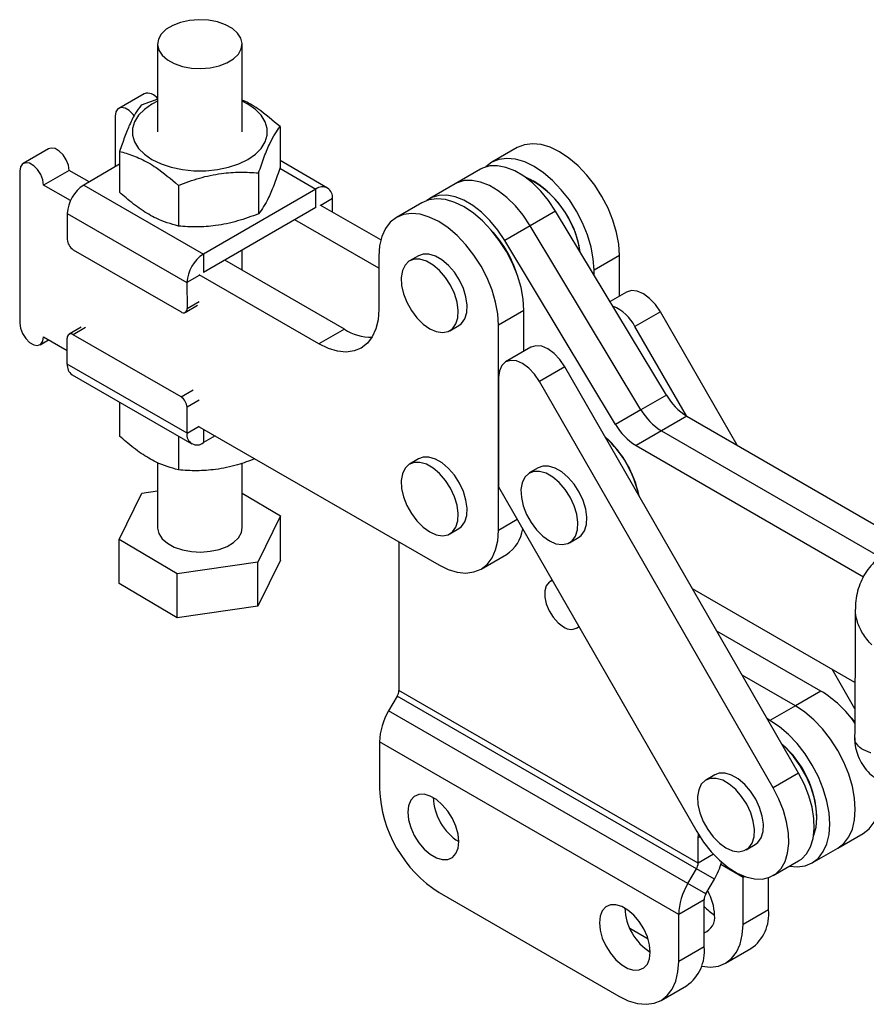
# Model space of a CAD drawing. Extents: x 24 to 351, y 12 to 282.
# Tile 1 of 13: x 24 to 96, y 29 to 112. Entities that reach past the tile are written whole.
import ezdxf

# ---------------------------------------------------------------- set-up
doc = ezdxf.new("R2010")
doc.units = 0
doc.layers.get('0').update_dxf_attribs({"linetype": 'CONTINUOUS'})

msp = doc.modelspace()

# ---------------------------------------------------------------- linework, layer by layer
at = {"color": 7, "linetype": 'CONTINUOUS'}
for p, q in [((35.730453, 109.666455), (35.730554, 102.259203)), ((42.873411, 102.259301), (42.873309, 109.666551)), ((34.597738, 105.477946), (32.451164, 104.238756)), ((35.760687, 105.007265), (34.344691, 104.509786)), ((32.155236, 103.584674), (32.155297, 99.298932)), ((46.073789, 102.69562), (46.073836, 99.251965)), ((26.541771, 100.827336), (24.395197, 99.588145)), ((32.530191, 100.600554), (32.530236, 97.156902)), ((66.085871, 100.923858), (63.939297, 99.684667)), ((50.082586, 97.515664), (46.073828, 99.829798)), ((28.26615, 99.006994), (26.119576, 97.767803)), ((29.957894, 98.030401), (28.26615, 99.006994)), ((32.530207, 99.515364), (29.503566, 97.768122)), ((62.99186, 99.106181), (60.845286, 97.86699)), ((24.09927, 98.934064), (24.099447, 86.102606)), ((44.259291, 98.78639), (44.259338, 95.342735)), ((67.51108, 98.076693), (67.435331, 98.120436)), ((28.381608, 96.462001), (26.119576, 97.767803)), ((29.503566, 97.768122), (39.605091, 91.936819)), ((37.487492, 97.738857), (37.487539, 94.295201)), ((49.100525, 97.418416), (39.605091, 91.936819)), ((49.100546, 95.872809), (49.100525, 97.418416)), ((60.845286, 97.86699), (58.698712, 96.627799)), ((50.489523, 95.479192), (50.489506, 96.616314)), ((49.100546, 95.872809), (39.605112, 90.391212)), ((54.563599, 93.127352), (49.454099, 96.076911)), ((58.029905, 96.273248), (55.883331, 95.034057)), ((28.114629, 95.36236), (38.216152, 89.531058)), ((28.114629, 95.36236), (28.114659, 93.175179)), ((54.40372, 90.741302), (47.307525, 94.83772)), ((69.317477, 95.569092), (67.170903, 94.329901)), ((78.668929, 80.030835), (69.317477, 95.569092)), ((67.170903, 94.329901), (65.024329, 93.09071)), ((76.522355, 78.791644), (67.170903, 94.329901)), ((28.61974, 92.300367), (37.711115, 87.052194)), ((74.375781, 77.552453), (65.024329, 93.09071)), ((39.605091, 91.936819), (39.605112, 90.391212)), ((42.873569, 90.574576), (42.873546, 92.278038)), ((54.403707, 91.763645), (54.403768, 87.272635)), ((57.753715, 91.794106), (56.9961, 91.356744)), ((74.707772, 91.822144), (72.561198, 90.582953)), ((74.707819, 88.376703), (74.707772, 91.822144)), ((51.499658, 85.594998), (41.398133, 91.426301)), ((49.353084, 84.355807), (39.251559, 90.18711)), ((72.561204, 90.179355), (72.561198, 90.582953)), ((38.216152, 89.531058), (38.216182, 87.343878)), ((75.299929, 88.71852), (73.919863, 87.921825)), ((38.068221, 87.016835), (39.103627, 87.614563)), ((66.651806, 87.171534), (64.505232, 85.932343)), ((66.651853, 83.726093), (66.651806, 87.171534)), ((78.161795, 87.060657), (76.015221, 85.821466)), ((84.636523, 75.795181), (78.161795, 87.060657)), ((29.29814, 85.759502), (28.262734, 85.161774)), ((60.397609, 85.46452), (61.155224, 85.901881)), ((64.505468, 68.609876), (64.505232, 85.932343)), ((80.357639, 78.26603), (76.015221, 85.821466)), ((26.119752, 84.936346), (28.114785, 83.784674)), ((28.114802, 82.647552), (28.114772, 84.834733)), ((37.711212, 79.878243), (28.619838, 85.126417)), ((51.499658, 85.594998), (49.353084, 84.355807)), ((25.823825, 84.282265), (26.538307, 84.694726)), ((67.243962, 84.06791), (65.097388, 82.828719)), ((38.216327, 76.81625), (28.114802, 82.647552)), ((70.105829, 82.410047), (67.959255, 81.170856)), ((89.827473, 48.096065), (70.105829, 82.410047)), ((28.521722, 81.748201), (38.623247, 75.916898)), ((64.505538, 81.520625), (64.505418, 72.282644)), ((87.680899, 46.856875), (67.959255, 81.170856)), ((78.668929, 80.030835), (76.522355, 78.791644)), ((32.530481, 79.434066), (32.530519, 76.568246)), ((38.216327, 76.81625), (38.216297, 79.00343)), ((76.522355, 78.791644), (74.375781, 77.552453)), ((80.397418, 78.242701), (78.250844, 77.00351)), ((80.397418, 78.242701), (98.655775, 67.700929)), ((39.251734, 77.355653), (59.454785, 65.693047)), ((37.48778, 76.572369), (37.48782, 73.706547)), ((40.590445, 76.582855), (39.605308, 76.014148)), ((78.250844, 77.00351), (76.10427, 75.764319)), ((78.250844, 77.00351), (96.668124, 66.36998)), ((76.10427, 75.764319), (95.299443, 64.68166)), ((35.730935, 74.332009), (35.73101, 68.839091)), ((42.873866, 68.839189), (42.873791, 74.276699)), ((57.753948, 74.646614), (56.996334, 74.209252)), ((67.854513, 73.889089), (67.096898, 73.451727)), ((32.504582, 67.849453), (34.418886, 71.74279)), ((34.418886, 71.74279), (35.730968, 71.933812)), ((42.873826, 71.747214), (46.100294, 69.828828)), ((64.505418, 72.282644), (81.23055, 43.182339)), ((46.100294, 69.828828), (44.185988, 65.935491)), ((46.100345, 66.096041), (46.100294, 69.828828)), ((60.397843, 68.317027), (61.155458, 68.754389)), ((37.388132, 64.945803), (32.504582, 67.849453)), ((32.504631, 64.116667), (32.504582, 67.849453)), ((56.095691, 67.632149), (56.095691, 55.097921)), ((70.498407, 67.559502), (71.256022, 67.996864)), ((63.025843, 65.339464), (65.172418, 66.578655)), ((44.185988, 65.935491), (37.388132, 64.945803)), ((44.186039, 62.202704), (44.185988, 65.935491)), ((46.100345, 66.096041), (44.186039, 62.202704)), ((37.388183, 61.213017), (37.388132, 64.945803)), ((37.388183, 61.213017), (32.504631, 64.116667)), ((69.037562, 64.397099), (68.851453, 64.289661)), ((94.579458, 55.76546), (80.870393, 63.680621)), ((44.186039, 62.202704), (37.388183, 61.213017)), ((71.119125, 60.361511), (71.297722, 60.464612)), ((91.703569, 55.036133), (82.926624, 60.102955)), ((94.567001, 53.542949), (92.649056, 56.880011)), ((89.556995, 53.796942), (85.058332, 56.393964)), ((81.349505, 40.519205), (56.095691, 55.097921)), ((91.703569, 55.036133), (89.556995, 53.796942)), ((55.947758, 54.600106), (55.230844, 53.358374)), ((81.201572, 40.02139), (55.947758, 54.600106)), ((80.484658, 38.779658), (55.230844, 53.358374)), ((89.556995, 53.796942), (87.410421, 52.557751)), ((87.410421, 52.557751), (87.19004, 52.684974)), ((94.563806, 52.364602), (94.501304, 52.444496)), ((79.708008, 36.166126), (54.454194, 50.744842)), ((54.454194, 50.744842), (54.454194, 46.771919)), ((82.75497, 47.96572), (81.997355, 47.528358)), ((89.827473, 48.096065), (87.680899, 46.856875)), ((91.37527, 44.348985), (91.375269, 44.436458)), ((81.349505, 42.642044), (81.373819, 42.940198)), ((81.349505, 40.519205), (81.349505, 42.642044)), ((93.128133, 41.778444), (95.274707, 43.017635)), ((85.398865, 41.636132), (86.15648, 42.073494)), ((90.981559, 40.539253), (93.128133, 41.778444)), ((80.484658, 38.779658), (81.201572, 40.02139)), ((82.719429, 39.144865), (81.201572, 40.02139)), ((87.669749, 39.45215), (89.816323, 40.691341)), ((82.002515, 37.903133), (82.719429, 39.144865)), ((85.137577, 35.327627), (85.137577, 39.30055)), ((87.284152, 36.566818), (87.284152, 39.277509)), ((82.002515, 37.903133), (80.484658, 38.779658)), ((59.504957, 38.02374), (74.657245, 29.276511)), ((81.854582, 37.405317), (79.708008, 36.166126)), ((81.854582, 33.432394), (81.854582, 37.405317)), ((79.708008, 32.193203), (79.708008, 36.166126)), ((87.284152, 36.566818), (85.137577, 35.327627)), ((75.57337, 35.016491), (77.118871, 34.124292)), ((81.854582, 33.432394), (79.708008, 32.193203)), ((83.657953, 32.057306), (85.804527, 33.296496)), ((78.228383, 28.922882), (80.374957, 30.162073))]:
    msp.add_line(p, q, dxfattribs=at)
at = {"color": 8, "linetype": 'CONTINUOUS'}
for p, q in [((46.048738, 99.180119), (49.100525, 97.418416)), ((50.489506, 96.616314), (49.504616, 96.047749)), ((39.251559, 90.128786), (38.216152, 89.531058)), ((38.216182, 87.343878), (39.251589, 87.941605)), ((29.655245, 85.724144), (28.619838, 85.126417)), ((37.711212, 79.878243), (38.746619, 80.475971)), ((39.251704, 79.601157), (38.216297, 79.00343)), ((38.216327, 76.81625), (39.251734, 77.413977)), ((39.605293, 77.151554), (39.605308, 76.014148)), ((66.090431, 69.524855), (64.505468, 68.609876)), ((81.504185, 42.731339), (81.349505, 42.642044)), ((82.634793, 41.261185), (81.349505, 40.519205)), ((85.137577, 39.30055), (83.266804, 40.380524)), ((85.27875, 39.382047), (85.137577, 39.30055))]:
    msp.add_line(p, q, dxfattribs=at)
at = {"color": 7, "linetype": 'CONTINUOUS', "flags": 128}
for points in [[(40.175188, 107.66739), (40.923885, 107.829701), (41.591247, 108.084115), (42.143812, 108.417878), (42.55387, 108.814253), (42.800859, 109.253363), (42.872395, 109.71319), (42.764891, 110.170675), (42.483736, 110.60288), (42.043031, 110.988129), (41.464874, 111.307108), (40.778251, 111.54382), (40.017604, 111.686394), (39.22106, 111.727684), (38.428572, 111.665616), (37.679879, 111.503303), (37.012515, 111.248888), (36.459952, 110.915126), (36.049893, 110.518752), (35.802905, 110.079641), (35.731367, 109.619815), (35.838872, 109.16233), (36.120026, 108.730125), (36.560729, 108.344877), (37.138888, 108.025897), (37.825509, 107.789186), (38.58616, 107.646611), (39.3827, 107.605323), (40.175188, 107.66739)], [(35.73052, 104.834278), (35.26137, 104.591774), (34.621113, 104.151287), (34.12308, 103.65331), (33.782407, 103.112977), (33.60944, 102.546705), (33.60944, 101.971697), (33.782404, 101.405427), (34.12308, 100.865101), (34.621113, 100.367133), (35.26137, 99.926658), (36.024402, 99.557058), (36.88702, 99.269562), (37.823015, 99.072906), (38.803948, 98.973067), (39.800014, 98.973075), (40.780948, 99.072932), (41.716943, 99.269606), (42.579561, 99.557116), (43.342592, 99.926732), (43.98285, 100.367218), (44.480883, 100.865194), (44.821558, 101.405527), (44.994522, 101.971801), (44.994522, 102.546809), (44.821557, 103.113079), (44.480883, 103.653406), (43.98285, 104.151372), (43.342591, 104.591848), (42.873376, 104.834374)], [(33.75994, 103.601355), (33.670453, 103.720193), (33.340786, 104.049058), (32.989962, 104.251578), (32.660299, 104.303324), (32.391556, 104.198058), (32.21615, 103.948472), (32.155236, 103.584674)], [(28.26615, 99.006994), (28.205225, 99.441126), (28.029807, 99.893231), (27.761061, 100.308773), (27.431394, 100.637638), (27.08057, 100.840158), (26.750906, 100.891905), (26.541771, 100.827336)], [(74.707772, 91.822144), (74.645576, 92.770441), (74.460546, 93.767181), (74.157236, 94.78782), (73.743116, 95.80723), (73.228382, 96.800305), (72.625709, 97.742594), (71.949937, 98.610895), (71.217705, 99.383826), (70.447044, 100.04236), (69.65693, 100.570275), (68.866818, 100.954575), (68.096163, 101.185798), (67.363941, 101.258251), (66.688182, 101.170147), (66.085871, 100.923858)], [(72.561198, 90.582953), (72.499002, 91.531251), (72.313972, 92.527991), (72.010662, 93.548629), (71.596542, 94.568039), (71.081808, 95.561114), (70.479135, 96.503403), (69.803363, 97.371704), (69.071131, 98.144636), (68.30047, 98.803169), (67.510356, 99.331084), (66.720244, 99.715384), (65.949588, 99.946607), (65.217366, 100.019061), (64.541608, 99.930956), (63.938951, 99.684467), (63.439444, 99.300925)], [(26.119576, 97.767803), (26.058651, 98.201935), (25.883233, 98.65404), (25.614487, 99.069583), (25.28482, 99.398448), (24.933996, 99.600967), (24.604332, 99.652714), (24.33559, 99.547447), (24.160184, 99.297862), (24.09927, 98.934064)], [(69.317477, 95.569092), (68.729606, 96.447685), (68.072894, 97.246929), (67.365255, 97.945025), (66.625991, 98.522927), (65.875268, 98.964873), (65.133564, 99.258807), (64.421109, 99.396714), (63.757338, 99.374828), (63.160358, 99.193749), (62.99186, 99.106181)], [(67.170903, 94.329901), (66.583032, 95.208495), (65.92632, 96.007738), (65.218681, 96.705834), (64.479417, 97.283736), (63.728694, 97.725682), (62.986989, 98.019616), (62.274535, 98.157523), (61.610764, 98.135637), (61.013784, 97.954558), (60.845286, 97.86699)], [(67.170903, 94.329901), (66.583032, 95.208495), (65.92632, 96.007738), (65.218681, 96.705834), (64.479417, 97.283736), (63.728694, 97.725682), (62.986989, 98.019616), (62.274535, 98.157523), (61.610764, 98.135637), (61.013784, 97.954558), (60.845286, 97.86699)], [(66.651806, 87.171534), (66.58961, 88.119831), (66.404579, 89.116571), (66.10127, 90.137209), (65.687149, 91.15662), (65.172416, 92.149695), (64.569743, 93.091984), (63.89397, 93.960284), (63.161739, 94.733216), (62.391078, 95.391749), (61.600964, 95.919665), (60.810851, 96.303964), (60.040196, 96.535188), (59.307974, 96.607641), (58.632215, 96.519537), (58.029905, 96.273248)], [(65.024329, 93.09071), (64.436458, 93.969304), (63.779745, 94.768547), (63.072106, 95.466643), (62.332843, 96.044545), (61.58212, 96.486491), (60.840415, 96.780425), (60.12796, 96.918332), (59.46419, 96.896446), (58.86721, 96.715367), (58.460096, 96.467886)], [(64.505232, 85.932343), (64.443036, 86.88064), (64.258005, 87.87738), (63.954696, 88.898019), (63.540575, 89.917429), (63.025842, 90.910504), (62.423169, 91.852793), (61.747396, 92.721094), (61.015165, 93.494025), (60.244504, 94.152559), (59.45439, 94.680474), (58.664277, 95.064774), (57.893622, 95.295997), (57.1614, 95.36845), (56.485641, 95.280346), (55.882985, 95.033857), (55.368269, 94.635051), (54.954171, 94.093748), (54.650884, 93.423278), (54.465877, 92.640149), (54.403707, 91.763645)], [(58.696855, 85.632934), (59.251584, 85.387571), (59.776408, 85.305179), (60.243032, 85.390204), (60.626303, 85.638061), (60.905555, 86.035388), (61.065737, 86.560763), (61.098211, 87.185867), (61.001227, 87.876997), (60.780014, 88.596897), (60.446498, 89.306756), (60.018658, 89.968303), (59.519559, 90.545877), (58.976108, 91.008338), (58.417602, 91.330756), (57.87415, 91.495751), (57.375051, 91.494425), (56.947211, 91.326851), (56.613695, 91.002062), (56.392482, 90.537569), (56.295498, 89.958414), (56.327973, 89.295815), (56.488154, 88.585499), (56.767407, 87.865754), (57.150677, 87.175382), (57.617302, 86.551604), (58.142125, 86.028047), (58.696855, 85.632934)], [(61.155224, 85.901881), (61.383917, 86.075422), (61.66317, 86.472749), (61.823351, 86.998124), (61.855825, 87.623229), (61.758842, 88.314359), (61.537629, 89.034259), (61.204112, 89.744117), (60.776272, 90.405665), (60.277173, 90.983238), (59.733722, 91.445699), (59.175216, 91.768118), (58.631765, 91.933112), (58.132666, 91.931786), (57.753715, 91.794106)], [(78.161795, 87.060657), (77.743812, 87.674784), (77.256433, 88.191134), (76.732965, 88.574417), (76.209183, 88.79844), (75.720886, 88.847892), (75.301444, 88.719392), (75.299929, 88.71852)], [(54.403768, 87.272635), (54.341596, 86.396131), (54.156591, 85.613002), (53.853303, 84.942531), (53.439204, 84.401229), (52.924489, 84.002424), (52.321833, 83.755934), (51.646074, 83.66783), (50.913852, 83.740282), (50.143196, 83.971506), (49.353084, 84.355807)], [(24.099447, 86.102606), (24.160372, 85.668474), (24.335785, 85.216372), (24.604536, 84.800827), (24.934203, 84.471962), (25.285027, 84.269442), (25.614686, 84.217698), (25.883429, 84.322965), (26.058835, 84.572549), (26.119752, 84.936346)], [(70.105829, 82.410047), (69.687846, 83.024174), (69.200466, 83.540524), (68.676998, 83.923807), (68.153217, 84.14783), (67.66492, 84.197282), (67.245477, 84.068782), (67.243962, 84.06791)], [(67.959255, 81.170856), (67.541272, 81.784983), (67.053892, 82.301333), (66.530424, 82.684616), (66.006643, 82.908639), (65.518346, 82.958091), (65.098903, 82.829591), (64.776982, 82.531923), (64.574583, 82.08543), (64.505538, 81.520625)], [(58.697088, 68.485443), (59.251818, 68.240078), (59.776641, 68.157687), (60.243266, 68.242711), (60.626536, 68.490568), (60.905789, 68.887895), (61.06597, 69.413272), (61.098444, 70.038375), (61.001461, 70.729506), (60.780248, 71.449406), (60.446732, 72.159264), (60.018891, 72.820811), (59.519793, 73.398384), (58.976341, 73.860846), (58.417835, 74.183264), (57.874384, 74.348258), (57.375285, 74.346933), (56.947445, 74.179359), (56.613928, 73.854571), (56.392716, 73.390078), (56.295732, 72.810922), (56.328206, 72.148324), (56.488388, 71.438006), (56.767641, 70.718261), (57.150911, 70.02789), (57.617535, 69.404112), (58.142359, 68.880555), (58.697088, 68.485443)], [(61.155458, 68.754389), (61.384151, 68.92793), (61.663403, 69.325257), (61.823585, 69.850633), (61.856059, 70.475737), (61.759075, 71.166868), (61.537863, 71.886768), (61.204346, 72.596625), (60.776506, 73.258173), (60.277407, 73.835746), (59.733956, 74.298207), (59.17545, 74.620626), (58.631999, 74.78562), (58.1329, 74.784294), (57.753948, 74.646614)], [(71.256022, 67.996864), (71.484715, 68.170405), (71.763968, 68.567732), (71.924149, 69.093108), (71.956623, 69.718212), (71.85964, 70.409343), (71.638427, 71.129242), (71.304911, 71.839101), (70.87707, 72.500647), (70.377971, 73.078221), (69.83452, 73.540682), (69.276014, 73.8631), (68.732563, 74.028095), (68.233464, 74.026769), (67.854513, 73.889089)], [(68.797653, 67.727918), (69.352382, 67.482553), (69.877206, 67.400161), (70.343831, 67.485186), (70.727101, 67.733043), (71.006353, 68.13037), (71.166535, 68.655746), (71.199009, 69.280851), (71.102025, 69.971981), (70.880813, 70.691881), (70.547296, 71.401739), (70.119456, 72.063286), (69.620357, 72.640859), (69.076906, 73.10332), (68.5184, 73.425739), (67.974949, 73.590733), (67.47585, 73.589407), (67.048009, 73.421834), (66.714493, 73.097046), (66.49328, 72.632553), (66.396297, 72.053397), (66.428771, 71.390799), (66.588952, 70.680482), (66.868205, 69.960736), (67.251475, 69.270365), (67.7181, 68.646587), (68.242923, 68.12303), (68.797653, 67.727918)], [(35.73101, 68.839091), (35.731924, 68.792453), (35.839429, 68.334967), (36.120583, 67.902763), (36.561286, 67.517514), (37.139445, 67.198536), (37.826064, 66.961825), (38.586715, 66.819249), (39.383257, 66.777961), (40.175745, 66.840027), (40.92444, 67.002338), (41.591804, 67.256754), (42.144367, 67.590518), (42.554425, 67.986893), (42.801414, 68.426002), (42.873866, 68.839189)], [(59.454785, 65.693047), (60.244897, 65.308746), (61.015552, 65.077523), (61.747774, 65.005071), (62.423533, 65.093175), (63.02619, 65.339664), (63.540905, 65.73847), (63.955004, 66.279772), (64.258291, 66.950242), (64.443297, 67.733371), (64.505468, 68.609876)], [(69.052876, 64.370454), (68.773356, 64.237889), (68.526588, 63.936941), (68.397994, 63.50545), (68.397994, 62.978373), (68.526588, 62.398411), (68.773356, 61.81255), (69.118308, 61.268252), (69.533498, 60.809612), (69.985289, 60.473788)], [(93.128133, 41.778444), (93.128423, 41.778612), (93.643147, 42.177403), (94.057257, 42.718692), (94.360556, 43.389149), (94.545575, 44.172267), (94.607757, 45.048765), (94.545575, 45.997055), (94.360556, 46.993792), (94.057257, 48.014431), (93.643147, 49.033841), (93.128423, 50.02692), (92.525759, 50.969215), (91.849992, 51.837525), (91.117766, 52.610468), (90.347107, 53.269013), (89.556995, 53.796942)], [(93.128133, 41.778444), (93.128423, 41.778612), (93.643147, 42.177403), (94.057257, 42.718692), (94.360556, 43.389149), (94.545575, 44.172267), (94.607757, 45.048765), (94.545575, 45.997055), (94.360556, 46.993792), (94.057257, 48.014431), (93.643147, 49.033841), (93.128423, 50.02692), (92.525759, 50.969215), (91.849992, 51.837525), (91.117766, 52.610468), (90.347107, 53.269013), (89.556995, 53.796942)], [(89.067569, 40.259094), (89.703418, 40.20486), (90.379184, 40.292947), (90.981849, 40.539421), (91.496573, 40.938212), (91.910682, 41.479501), (92.213982, 42.149958), (92.399001, 42.933076), (92.461182, 43.809574), (92.399001, 44.757864), (92.213982, 45.754601), (91.910682, 46.77524), (91.496573, 47.79465), (90.981849, 48.787729), (90.379184, 49.730024), (89.703418, 50.598334), (88.971192, 51.371277), (88.200533, 52.029822), (87.410421, 52.557751)], [(94.152043, 52.891505), (94.247405, 52.784632), (94.562175, 52.405135)], [(91.079768, 42.768025), (91.118558, 42.860578), (91.307179, 43.535311), (91.375093, 44.305642), (91.320244, 45.148164), (91.144294, 46.037279), (90.852589, 46.945971), (90.453995, 47.846629), (89.960621, 48.711887), (89.387459, 49.515456), (88.751922, 50.232919), (88.414593, 50.554356)], [(83.69811, 41.804548), (84.25284, 41.559183), (84.777662, 41.476793), (85.244288, 41.561817), (85.627557, 41.809674), (85.90681, 42.207), (86.066993, 42.732377), (86.099466, 43.357481), (86.002483, 44.048611), (85.781269, 44.768512), (85.447754, 45.478369), (85.019912, 46.139917), (84.520815, 46.717489), (83.977363, 47.179951), (83.418857, 47.502369), (82.875406, 47.667364), (82.376306, 47.666038), (81.948467, 47.498464), (81.61495, 47.173677), (81.393737, 46.709184), (81.296754, 46.130027), (81.329228, 45.46743), (81.489408, 44.757112), (81.768661, 44.037367), (82.151932, 43.346996), (82.618556, 42.723218), (83.143381, 42.19966), (83.69811, 41.804548)], [(86.15648, 42.073494), (86.385172, 42.247035), (86.664425, 42.644362), (86.824607, 43.169738), (86.857081, 43.794842), (86.760098, 44.485973), (86.538884, 45.205873), (86.205368, 45.91573), (85.777527, 46.577278), (85.278429, 47.154851), (84.734978, 47.617312), (84.176472, 47.939731), (83.63302, 48.104725), (83.133921, 48.1034), (82.75497, 47.96572)], [(89.816323, 40.691341), (90.06105, 40.855981), (90.499369, 41.306798), (90.831387, 41.892691), (91.048048, 42.597679), (91.143439, 43.402534), (91.114958, 44.285301), (90.963386, 45.221899), (90.692854, 46.186781), (90.310742, 47.153628), (89.827473, 48.096065)], [(95.274707, 43.017635), (95.274997, 43.017803), (95.789721, 43.416594), (96.203831, 43.957883), (96.50713, 44.62834), (96.692149, 45.411458), (96.754331, 46.287956), (96.692149, 47.236246), (96.662146, 47.450423)], [(81.23055, 43.182339), (81.801792, 42.290017), (82.445427, 41.472151), (83.143898, 40.751051), (83.878153, 40.146385), (84.628162, 39.674648), (85.373467, 39.348708), (86.093738, 39.177456), (86.769329, 39.165561), (87.381811, 39.313349), (87.914476, 39.61679), (88.352795, 40.067607), (88.684813, 40.6535), (88.901474, 41.358488), (88.996865, 42.163343), (88.968384, 43.04611), (88.816812, 43.982708), (88.54628, 44.94759), (88.164168, 45.914437), (87.680899, 46.856875)], [(61.146455, 42.325315), (61.084079, 42.954537), (60.900577, 43.619206), (60.606614, 44.280696), (60.219273, 44.900565), (59.761066, 45.442786), (59.258621, 45.87585), (58.74114, 46.174586), (58.238695, 46.321633), (57.780487, 46.308447), (57.393146, 46.135792), (57.099183, 45.813704), (56.915682, 45.360901), (56.853306, 44.803696), (56.915682, 44.174477), (57.099183, 43.509806), (57.393146, 42.848315), (57.780487, 42.228446), (58.238695, 41.686225), (58.74114, 41.253163), (59.258621, 40.954428), (59.761066, 40.807378), (60.219273, 40.820565), (60.606614, 40.993219), (60.900577, 41.315307), (61.084079, 41.768112), (61.146455, 42.325315)], [(77.308895, 32.994936), (77.24652, 33.624158), (77.063018, 34.288827), (76.769055, 34.950318), (76.381714, 35.570187), (75.923507, 36.112408), (75.421062, 36.545472), (74.90358, 36.844207), (74.401135, 36.991254), (73.942928, 36.978068), (73.555587, 36.805413), (73.261624, 36.483325), (73.078123, 36.030522), (73.015747, 35.473318), (73.078123, 34.844098), (73.261624, 34.179427), (73.555587, 33.517937), (73.942928, 32.898067), (74.401135, 32.355846), (74.90358, 31.922785), (75.421062, 31.624049), (75.923507, 31.477), (76.381714, 31.490186), (76.769055, 31.662841), (77.063018, 31.984929), (77.24652, 32.437734), (77.308895, 32.994936)], [(81.61697, 31.801692), (81.647586, 31.795381), (82.379813, 31.722912), (83.055579, 31.810999), (83.658243, 32.057473), (84.172968, 32.456265), (84.587078, 32.997553), (84.890375, 33.668011), (85.075394, 34.45113), (85.137577, 35.327627)], [(74.657245, 29.276511), (75.447358, 28.892195), (76.218016, 28.660957), (76.950243, 28.588488), (77.626009, 28.676575), (78.228673, 28.923049), (78.743398, 29.321841), (79.157508, 29.863129), (79.460805, 30.533587), (79.645824, 31.316706), (79.708008, 32.193203)]]:
    msp.add_lwpolyline(points, dxfattribs=at)
at = {"color": 7, "linetype": 'CONTINUOUS'}
for centre, radius, start, end in [((34.887026, 104.516959), 1.003585, 32.80979998, 106.75349337), ((63.140877, 90.931656), 8.334998, 8.23517555, 64.62340148), ((31.13018, 95.225192), 3.018669, 122.6054791, 177.3955962), ((49.642734, 96.753662), 0.857839, 350.78674059, 129.20250789), ((62.790675, 90.742611), 8.721868, 8.93876287, 57.23362195), ((29.211236, 93.225086), 1.097711, 182.60578715, 237.39501405), ((57.052439, 87.461329), 9.424512, 17.9338177, 42.06082996), ((56.718623, 87.268623), 9.78267, 21.72249202, 38.27213108), ((41.231723, 89.393877), 3.018689, 122.60562866, 177.39535702), ((37.908274, 87.29392), 0.311935, 230.79832238, 9.21575644), ((72.754562, 84.141412), 3.668035, 27.25977952, 67.56128452), ((28.422681, 84.884689), 0.311935, 50.79881269, 189.2155434), ((53.851462, 89.274926), 4.367248, 237.41777146, 269.74969649), ((29.077619, 82.541455), 0.968645, 173.71165533, 234.97792662), ((37.119715, 78.953519), 1.097718, 2.60600395, 57.39507453), ((83.089471, 82.57444), 5.100109, 209.91636831, 238.14022422), ((80.942897, 81.335249), 5.100109, 209.91636831, 238.14022422), ((78.796323, 80.096058), 5.100109, 209.91636831, 238.14022422), ((39.063099, 76.678901), 0.857839, 170.78668745, 309.20255893), ((67.216851, 69.593679), 9.329871, 12.24780879, 47.52766805), ((67.411429, 69.707269), 9.130472, 11.53133772, 47.84992567), ((63.518825, 69.151001), 3.057995, 302.73430532, 352.07532342), ((70.625261, 61.257491), 1.011808, 230.76494518, 310.59201761), ((55.065713, 55.133107), 1.030579, 328.85633281, 358.04345289), ((86.659844, 46.778364), 9.676255, 35.09164647, 58.58402248), ((59.861558, 50.560126), 5.410518, 148.85626248, 178.04352316), ((82.699638, 44.034998), 8.684915, 2.64944234, 48.6348078), ((65.341766, 47.225743), 10.897027, 182.3868612, 237.61313587), ((63.618854, 46.230982), 4.622786, 182.32691311, 237.6676795), ((80.319527, 40.554391), 1.030579, 328.85633281, 358.04345289), ((77.420766, 42.228616), 6.130689, 329.80116642, 344.46883474), ((84.597159, 39.306096), 0.540447, 359.41205457, 14.71025468), ((85.115372, 35.981409), 5.410518, 148.85626248, 178.04352316), ((82.88456, 37.370132), 1.030579, 148.85631893, 178.04351444), ((78.297247, 35.957971), 4.444523, 2.2099762, 29.79119575), ((79.781297, 36.900605), 4.622789, 182.32693126, 237.66767584), ((84.688623, 39.389795), 3.799497, 221.76362655, 239.11829812), ((81.362656, 35.934585), 1.389528, 290.73361876, 8.05787892), ((83.800658, 36.173008), 3.505683, 304.86228803, 6.44990529), ((78.371088, 33.038584), 3.505683, 304.86228803, 6.44990529)]:
    msp.add_arc(centre, radius, start, end, dxfattribs=at)
for points, knots in [([(46.073789, 102.69562), (45.454507, 103.219483), (44.425087, 104.090289), (43.331269, 104.765268), (42.89472, 104.932118), (42.873376, 104.940276)], [0, 0, 0, 0, 0.5895096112, 0.9799296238, 1, 1, 1, 1]), ([(34.344691, 104.509786), (34.187203, 104.298386), (33.868811, 103.871), (33.397078, 102.94927), (32.946137, 101.838901), (32.669684, 101.01585), (32.530191, 100.600554)], [0, 0, 0, 0, 0.26460471, 0.534947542, 0.765343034, 1, 1, 1, 1]), ([(44.259291, 98.78639), (44.416775, 99.253576), (44.735158, 100.19808), (45.206888, 101.308987), (45.657833, 102.141681), (45.934293, 102.509849), (46.073789, 102.69562)], [0, 0, 0, 0, 0.264604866, 0.53494776, 0.765343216, 1, 1, 1, 1]), ([(32.530191, 100.600554), (32.710087, 100.553762), (33.296632, 100.401199), (34.325053, 100.009764), (35.82521, 99.166789), (36.867058, 98.271821), (37.487492, 97.738857)], [0, 0, 0, 0, 0.111311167, 0.36292568, 0.620613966, 1, 1, 1, 1]), ([(46.073836, 99.251965), (45.916352, 98.784779), (45.59797, 97.840274), (45.126237, 96.729367), (44.675292, 95.896674), (44.398834, 95.528505), (44.259338, 95.342735)], [0, 0, 0, 0, 0.264604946, 0.534947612, 0.765343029, 1, 1, 1, 1]), ([(37.487492, 97.738857), (38.075235, 97.957669), (39.263465, 98.400038), (41.023989, 98.766962), (42.706937, 98.88846), (43.738688, 98.82062), (44.259291, 98.78639)], [0, 0, 0, 0, 0.264604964, 0.534947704, 0.765343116, 1, 1, 1, 1]), ([(37.487539, 94.295201), (36.86711, 94.478535), (35.835783, 94.783285), (34.336093, 95.667805), (33.307072, 96.462081), (32.710132, 96.995999), (32.530236, 97.156902)], [0, 0, 0, 0, 0.37938415, 0.630642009, 0.888688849, 1, 1, 1, 1]), ([(44.259338, 95.342735), (43.671595, 95.123923), (42.483364, 94.681556), (40.72284, 94.314632), (39.039893, 94.193132), (38.008142, 94.260971), (37.487539, 94.295201)], [0, 0, 0, 0, 0.264605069, 0.534947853, 0.765343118, 1, 1, 1, 1]), ([(37.48782, 73.706547), (36.86739, 73.88988), (35.836063, 74.194632), (34.336373, 75.079149), (33.307353, 75.873427), (32.710415, 76.407343), (32.530519, 76.568246)], [0, 0, 0, 0, 0.379384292, 0.630642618, 0.888688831, 1, 1, 1, 1]), ([(43.945728, 74.645952), (43.461746, 74.467004), (42.376954, 74.065912), (40.722869, 73.727079), (39.040234, 73.604213), (38.008443, 73.672228), (37.48782, 73.706547)], [0, 0, 0, 0, 0.228474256, 0.512099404, 0.753814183, 1, 1, 1, 1]), ([(96.4523, 66.113824), (96.319419, 66.001618), (95.980933, 65.715798), (95.541853, 65.142567), (95.134921, 64.43759), (94.841744, 63.673477), (94.670078, 62.872734), (94.598881, 62.294216), (94.6161, 61.986228), (94.617704, 61.957544)], [0, 0, 0, 0, 0.11082863, 0.282312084, 0.457786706, 0.63020984, 0.802932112, 0.981645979, 1, 1, 1, 1]), ([(94.612299, 61.963614), (94.610444, 61.512886), (94.595537, 57.889897), (94.572981, 54.262375), (94.553231, 51.086145)], [0, 0, 0, 0, 0.124407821, 1, 1, 1, 1]), ([(94.572181, 51.087893), (94.570107, 50.933265), (94.564666, 50.527781), (94.708209, 49.879638), (94.989847, 49.15826), (95.410701, 48.507829), (95.873727, 47.99847), (96.213898, 47.761027), (96.348903, 47.666792)], [0, 0, 0, 0, 0.115220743, 0.302145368, 0.490738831, 0.690901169, 0.87732682, 1, 1, 1, 1])]:
    msp.add_open_spline(points, degree=3, knots=knots, dxfattribs=at)
at = {"color": 8, "linetype": 'CONTINUOUS'}
for points, knots in [([(96.008115, 58.934475), (96.005343, 58.937302), (95.707669, 59.240814), (95.205347, 59.872357), (94.783349, 60.798313), (94.608258, 61.499792), (94.629614, 61.855983), (94.63577, 61.95866)], [0, 0, 0, 0, 0.003127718, 0.335830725, 0.652239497, 0.899752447, 1, 1, 1, 1]), ([(95.912275, 49.814825), (95.909544, 49.815707), (95.605495, 49.913903), (95.096342, 50.145765), (94.692845, 50.56007), (94.538255, 50.8807), (94.568649, 51.053999), (94.574153, 51.085384)], [0, 0, 0, 0, 0.003170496, 0.352987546, 0.68462819, 0.942886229, 1, 1, 1, 1])]:
    msp.add_open_spline(points, degree=3, knots=knots, dxfattribs=at)

doc.saveas('drawing.dxf')
